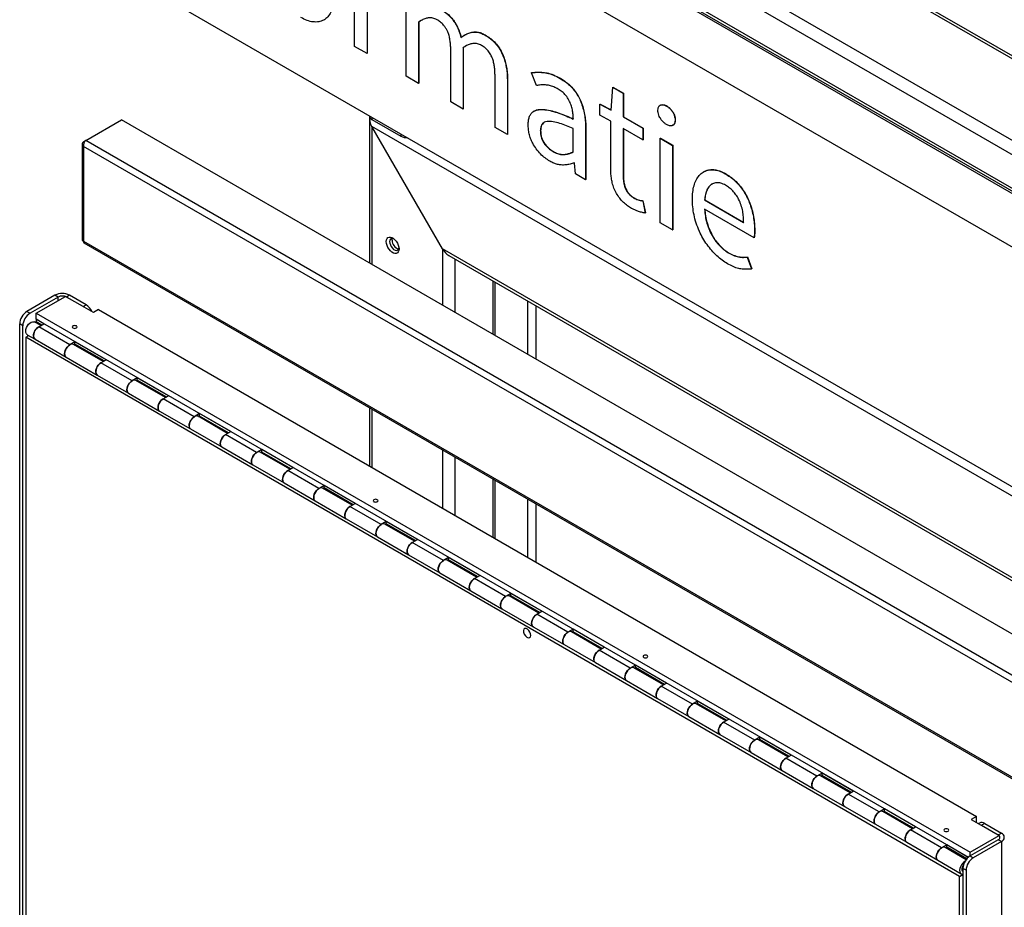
# Paper-space layout 'Sheet2' of a CAD drawing. Header units: millimetres. Extents: x 7 to 291, y 7 to 204.
# Tile 5 of 9: x 80 to 114, y 151 to 181. Entities that reach past the tile are written whole.
import ezdxf

# ---------------------------------------------------------------- set-up
doc = ezdxf.new("R2010")
doc.units = ezdxf.units.MM

psp = doc.layouts.new('Sheet2')

# ---------------------------------------------------------------- linework, layer by layer
at = {"color": 7, "linetype": 'Continuous', "lineweight": 25}
for p, q in [((147.396, 155.81), (82.907, 193.038)), ((145.805, 154.891), (81.316, 192.119)), ((159.305, 153.515), (94.817, 190.743)), ((159.393, 153.566), (95.029, 190.722)), ((156.901, 152.127), (92.413, 189.355)), ((156.476, 151.882), (92.413, 188.865)), ((155.487, 151.31), (93.403, 187.151)), ((93.615, 186.927), (155.399, 151.26)), ((81.316, 183.954), (145.805, 146.726)), ((91.824, 179.964), (91.824, 182.845)), ((93.583, 178.948), (93.583, 181.829)), ((92.245, 181.571), (92.245, 179.721)), ((92.252, 181.575), (92.252, 179.725)), ((90.777, 180.869), (90.786, 180.874)), ((94.106, 180.856), (94.011, 180.796)), ((94.004, 180.792), (94.011, 180.796)), ((94.004, 180.792), (94.004, 178.705)), ((94.011, 180.796), (94.011, 178.709)), ((95.554, 180.341), (95.545, 180.336)), ((96.268, 180.351), (96.275, 180.355)), ((92.245, 179.721), (91.824, 179.964)), ((95.097, 178.074), (95.097, 179.835)), ((95.518, 179.918), (95.526, 179.922)), ((95.518, 179.918), (95.518, 177.831)), ((95.621, 179.982), (95.526, 179.922)), ((95.526, 179.922), (95.526, 177.835)), ((92.245, 179.721), (92.252, 179.725)), ((94.004, 178.705), (93.583, 178.948)), ((96.607, 177.203), (96.607, 178.964)), ((97.845, 179.067), (97.853, 179.071)), ((98.015, 178.631), (97.845, 179.067)), ((98.826, 178.874), (98.833, 178.878)), ((94.004, 178.705), (94.011, 178.709)), ((97.028, 178.786), (97.035, 178.79)), ((97.028, 178.786), (97.028, 176.96)), ((97.035, 178.79), (97.035, 176.964)), ((100.568, 177.797), (100.619, 178.574)), ((100.619, 178.574), (100.626, 178.578)), ((100.619, 178.574), (100.973, 178.369)), ((100.626, 178.578), (100.98, 178.373)), ((100.973, 178.369), (100.98, 178.373)), ((100.973, 178.369), (100.973, 177.563)), ((100.98, 178.373), (100.98, 177.567)), ((95.518, 177.831), (95.097, 178.074)), ((95.518, 177.831), (95.526, 177.835)), ((100.178, 177.993), (100.185, 177.997)), ((100.178, 177.625), (100.178, 177.993)), ((100.178, 177.993), (100.568, 177.797)), ((100.185, 177.997), (100.568, 177.805)), ((102.236, 177.964), (102.228, 177.959)), ((102.45, 177.932), (102.457, 177.936)), ((92.325, 177.599), (92.325, 177.597)), ((92.325, 177.525), (92.325, 172.587)), ((92.413, 177.475), (93.403, 176.903)), ((97.942, 177.762), (97.933, 177.757)), ((100.548, 177.412), (100.178, 177.625)), ((100.973, 177.563), (100.98, 177.567)), ((100.973, 177.563), (101.646, 177.175)), ((100.98, 177.567), (101.653, 177.179)), ((82.662, 176.756), (83.882, 177.46)), ((145.282, 142.015), (83.882, 177.46)), ((156.476, 140.246), (92.413, 177.23)), ((94.817, 173.066), (92.413, 177.23)), ((97.028, 176.96), (96.607, 177.203)), ((99.273, 176.369), (99.273, 177.17)), ((99.693, 177.188), (99.7, 177.192)), ((99.693, 177.188), (99.693, 175.421)), ((99.7, 177.192), (99.7, 175.425)), ((100.548, 175.817), (100.548, 177.412)), ((101.646, 176.778), (100.973, 177.166)), ((100.973, 177.166), (100.973, 175.566)), ((100.98, 177.162), (100.98, 175.57)), ((101.646, 177.175), (101.653, 177.179)), ((101.646, 177.175), (101.646, 176.778)), ((101.653, 177.179), (101.653, 176.782)), ((102.668, 177.278), (102.677, 177.283)), ((102.742, 177.449), (102.749, 177.453)), ((97.028, 176.96), (97.035, 176.964)), ((98.154, 177.092), (98.161, 177.096)), ((102.234, 176.835), (102.241, 176.839)), ((102.234, 176.835), (102.655, 176.592)), ((102.234, 173.954), (102.234, 176.835)), ((102.241, 176.839), (102.663, 176.596)), ((82.542, 176.641), (82.542, 173.368)), ((82.661, 176.755), (82.586, 176.712)), ((143.927, 141.144), (82.586, 176.556)), ((82.586, 176.556), (82.586, 173.33)), ((144.062, 141.311), (82.662, 176.756)), ((101.646, 176.778), (101.653, 176.782)), ((102.655, 176.592), (102.663, 176.596)), ((102.655, 176.592), (102.655, 173.711)), ((102.663, 176.596), (102.663, 173.715)), ((98.59, 176.378), (98.597, 176.382)), ((99.309, 175.987), (99.298, 175.993)), ((99.344, 175.622), (99.309, 175.987)), ((99.693, 175.421), (99.344, 175.622)), ((100.973, 175.566), (100.98, 175.57)), ((103.719, 175.694), (103.71, 175.689)), ((104.452, 175.626), (104.459, 175.63)), ((99.693, 175.421), (99.7, 175.425)), ((101.359, 174.786), (101.366, 174.79)), ((101.641, 174.7), (101.648, 174.704)), ((101.641, 174.7), (101.723, 174.285)), ((101.648, 174.704), (101.73, 174.289)), ((103.744, 174.736), (103.751, 174.741)), ((103.744, 174.736), (105.078, 173.966)), ((103.751, 174.741), (105.085, 173.97)), ((101.723, 174.285), (101.73, 174.289)), ((105.433, 173.441), (103.749, 174.414)), ((102.655, 173.711), (102.234, 173.954)), ((102.655, 173.711), (102.663, 173.715)), ((105.433, 173.441), (105.44, 173.446)), ((105.448, 173.699), (105.455, 173.703)), ((82.586, 173.33), (143.927, 137.919)), ((82.596, 173.274), (143.979, 137.838)), ((154.072, 138.858), (94.817, 173.066)), ((95.029, 172.842), (153.984, 138.807)), ((104.581, 172.919), (104.588, 172.924)), ((105.202, 172.787), (105.209, 172.791)), ((105.202, 172.787), (105.35, 172.381)), ((105.209, 172.791), (105.357, 172.385)), ((105.35, 172.381), (105.357, 172.385)), ((96.532, 171.974), (96.532, 170.158)), ((96.602, 171.933), (96.602, 170.117)), ((81.614, 171.486), (80.659, 170.935)), ((81.72, 171.424), (80.765, 170.873)), ((80.978, 170.873), (81.968, 171.445)), ((81.72, 171.424), (81.614, 171.486)), ((82.922, 170.894), (81.968, 171.445)), ((82.109, 171.486), (82.003, 171.424)), ((82.569, 171.098), (82.003, 171.424)), ((82.675, 171.159), (82.109, 171.486)), ((82.569, 171.098), (82.675, 171.159)), ((80.659, 170.935), (80.765, 170.873)), ((80.978, 170.873), (112.797, 152.504)), ((80.978, 170.669), (80.978, 170.873)), ((83.099, 170.996), (82.922, 170.894)), ((83.099, 170.996), (113.009, 153.729)), ((80.518, 170.445), (80.412, 170.506)), ((80.412, 127.515), (80.412, 170.506)), ((80.518, 127.454), (80.518, 170.445)), ((81.132, 170.452), (80.919, 170.575)), ((80.978, 170.669), (80.97, 170.665)), ((81.236, 170.512), (80.97, 170.665)), ((80.97, 170.665), (80.97, 170.583)), ((81.165, 170.471), (80.97, 170.583)), ((80.978, 170.669), (112.735, 152.336)), ((81.059, 170.41), (81.236, 170.512)), ((80.617, 170.053), (80.72, 170.113)), ((80.669, 170.142), (80.934, 169.989)), ((82.12, 169.798), (81.059, 170.41)), ((112.437, 151.684), (80.617, 170.053)), ((80.617, 170.053), (80.617, 127.511)), ((80.934, 169.989), (81.995, 169.377)), ((82.296, 169.9), (82.12, 169.798)), ((83.253, 169.228), (82.245, 169.81)), ((82.263, 169.799), (82.296, 169.818)), ((83.357, 169.287), (82.296, 169.9)), ((82.296, 169.818), (82.296, 169.9)), ((83.286, 169.247), (82.296, 169.818)), ((81.995, 169.377), (83.055, 168.765)), ((83.18, 169.185), (83.357, 169.287)), ((84.241, 168.573), (83.18, 169.185)), ((83.055, 168.765), (84.116, 168.152)), ((84.418, 168.675), (84.241, 168.573)), ((85.375, 168.003), (84.366, 168.585)), ((84.385, 168.575), (84.418, 168.593)), ((85.478, 168.063), (84.418, 168.675)), ((84.418, 168.593), (84.418, 168.675)), ((85.408, 168.022), (84.418, 168.593)), ((84.116, 168.152), (85.177, 167.54)), ((85.302, 167.961), (85.478, 168.063)), ((86.362, 167.348), (85.302, 167.961)), ((85.177, 167.54), (86.237, 166.928)), ((86.539, 167.451), (86.362, 167.348)), ((87.6, 166.838), (86.539, 167.451)), ((86.539, 167.369), (86.539, 167.451)), ((92.325, 167.657), (92.325, 165.67)), ((87.496, 166.778), (86.487, 167.361)), ((86.506, 167.35), (86.539, 167.369)), ((87.529, 166.797), (86.539, 167.369)), ((86.237, 166.928), (87.298, 166.316)), ((87.423, 166.736), (87.6, 166.838)), ((88.483, 166.124), (87.423, 166.736)), ((87.298, 166.316), (88.359, 165.703)), ((88.66, 166.226), (88.483, 166.124)), ((89.617, 165.554), (88.608, 166.136)), ((88.627, 166.125), (88.66, 166.144)), ((89.721, 165.614), (88.66, 166.226)), ((88.66, 166.144), (88.66, 166.226)), ((89.65, 165.573), (88.66, 166.144)), ((88.359, 165.703), (89.419, 165.091)), ((89.544, 165.512), (89.721, 165.614)), ((90.605, 164.899), (89.544, 165.512)), ((89.419, 165.091), (90.48, 164.479)), ((96.532, 165.229), (96.532, 163.241)), ((96.602, 165.188), (96.602, 163.201)), ((90.782, 165.001), (90.605, 164.899)), ((91.739, 164.329), (90.73, 164.912)), ((90.749, 164.901), (90.782, 164.92)), ((91.842, 164.389), (90.782, 165.001)), ((90.782, 164.92), (90.782, 165.001)), ((91.772, 164.348), (90.782, 164.92)), ((90.48, 164.479), (91.54, 163.866)), ((91.665, 164.287), (91.842, 164.389)), ((92.726, 163.675), (91.665, 164.287)), ((91.54, 163.866), (92.601, 163.254)), ((92.903, 163.777), (92.726, 163.675)), ((93.964, 163.164), (92.903, 163.777)), ((92.903, 163.695), (92.903, 163.777)), ((93.86, 163.105), (92.851, 163.687)), ((92.87, 163.676), (92.903, 163.695)), ((93.893, 163.124), (92.903, 163.695)), ((92.601, 163.254), (93.662, 162.642)), ((93.787, 163.062), (93.964, 163.164)), ((94.847, 162.45), (93.787, 163.062)), ((93.662, 162.642), (94.722, 162.029)), ((95.024, 162.552), (94.847, 162.45)), ((95.981, 161.88), (94.972, 162.462)), ((94.991, 162.451), (95.024, 162.47)), ((96.085, 161.94), (95.024, 162.552)), ((95.024, 162.47), (95.024, 162.552)), ((96.014, 161.899), (95.024, 162.47)), ((94.722, 162.029), (95.783, 161.417)), ((95.908, 161.838), (96.085, 161.94)), ((96.969, 161.225), (95.908, 161.838)), ((95.783, 161.417), (96.844, 160.805)), ((97.146, 161.327), (96.969, 161.225)), ((98.103, 160.655), (97.094, 161.238)), ((97.113, 161.227), (97.146, 161.246)), ((98.206, 160.715), (97.146, 161.327)), ((97.146, 161.246), (97.146, 161.327)), ((98.135, 160.674), (97.146, 161.246)), ((96.844, 160.805), (97.904, 160.192)), ((98.029, 160.613), (98.206, 160.715)), ((99.09, 160.001), (98.029, 160.613)), ((97.904, 160.192), (98.965, 159.58)), ((99.267, 160.103), (99.09, 160.001)), ((99.234, 160.002), (99.267, 160.021)), ((100.328, 159.491), (99.267, 160.103)), ((99.267, 160.021), (99.267, 160.103)), ((100.257, 159.45), (99.267, 160.021)), ((100.224, 159.431), (99.215, 160.013)), ((98.965, 159.58), (100.026, 158.968)), ((100.151, 159.389), (100.328, 159.491)), ((101.211, 158.776), (100.151, 159.389)), ((100.026, 158.968), (101.086, 158.356)), ((101.388, 158.878), (101.211, 158.776)), ((102.345, 158.206), (101.336, 158.789)), ((101.355, 158.778), (101.388, 158.797)), ((102.449, 158.266), (101.388, 158.878)), ((101.388, 158.797), (101.388, 158.878)), ((102.378, 158.225), (101.388, 158.797)), ((101.086, 158.356), (102.147, 157.743)), ((102.087, 158.393), (102.087, 158.355)), ((102.272, 158.164), (102.449, 158.266)), ((103.333, 157.552), (102.272, 158.164)), ((102.284, 158.241), (102.335, 158.25)), ((102.147, 157.743), (103.208, 157.131)), ((103.51, 157.654), (103.333, 157.552)), ((104.467, 156.982), (103.458, 157.564)), ((103.477, 157.553), (103.51, 157.572)), ((104.57, 157.041), (103.51, 157.654)), ((103.51, 157.572), (103.51, 157.654)), ((104.499, 157.001), (103.51, 157.572)), ((103.208, 157.131), (104.268, 156.519)), ((104.393, 156.939), (104.57, 157.041)), ((105.454, 156.327), (104.393, 156.939)), ((104.268, 156.519), (105.329, 155.906)), ((105.631, 156.429), (105.454, 156.327)), ((106.588, 155.757), (105.579, 156.339)), ((105.598, 156.328), (105.631, 156.347)), ((106.691, 155.817), (105.631, 156.429)), ((105.631, 156.347), (105.631, 156.429)), ((106.621, 155.776), (105.631, 156.347)), ((105.329, 155.906), (106.39, 155.294)), ((106.515, 155.715), (106.691, 155.817)), ((107.575, 155.102), (106.515, 155.715)), ((106.39, 155.294), (107.45, 154.682)), ((107.752, 155.204), (107.575, 155.102)), ((108.709, 154.532), (107.7, 155.115)), ((107.719, 155.104), (107.752, 155.123)), ((108.813, 154.592), (107.752, 155.204)), ((107.752, 155.123), (107.752, 155.204)), ((108.742, 154.551), (107.752, 155.123)), ((107.45, 154.682), (108.511, 154.069)), ((108.636, 154.49), (108.813, 154.592)), ((109.697, 153.878), (108.636, 154.49)), ((108.511, 154.069), (109.572, 153.457)), ((109.873, 153.98), (109.697, 153.878)), ((110.934, 153.367), (109.873, 153.98)), ((109.873, 153.898), (109.873, 153.98)), ((110.831, 153.308), (109.822, 153.89)), ((109.841, 153.879), (109.873, 153.898)), ((110.863, 153.327), (109.873, 153.898)), ((113.009, 153.729), (112.833, 153.627)), ((113.009, 153.525), (113.009, 153.729)), ((109.572, 153.457), (110.632, 152.845)), ((110.757, 153.265), (110.934, 153.367)), ((112.833, 153.627), (113.787, 153.076)), ((113.117, 153.501), (113.084, 153.482)), ((113.292, 153.484), (113.186, 153.423)), ((113.186, 153.423), (113.752, 153.096)), ((113.292, 153.484), (113.858, 153.157)), ((111.818, 152.653), (110.757, 153.265)), ((112.797, 152.504), (113.787, 153.076)), ((113.752, 153.096), (113.858, 153.157)), ((110.632, 152.845), (111.693, 152.232)), ((111.995, 152.755), (111.818, 152.653)), ((112.659, 152.252), (111.943, 152.666)), ((111.962, 152.655), (111.995, 152.674)), ((112.729, 152.331), (111.995, 152.755)), ((111.995, 152.674), (111.995, 152.755)), ((112.679, 152.279), (111.995, 152.674)), ((113.752, 152.933), (112.797, 152.382)), ((113.858, 152.872), (112.903, 152.32)), ((113.858, 152.872), (113.752, 152.933)), ((112.34, 152.474), (112.34, 152.437)), ((112.537, 152.322), (112.588, 152.331)), ((112.797, 152.382), (112.797, 152.504)), ((112.797, 152.382), (112.903, 152.32)), ((111.693, 152.232), (112.489, 151.773)), ((112.437, 151.684), (112.55, 151.749)), ((112.437, 140.018), (112.437, 151.684)), ((112.656, 151.892), (112.55, 151.953)), ((112.55, 151.953), (112.55, 139.953)), ((112.656, 151.892), (112.656, 139.892))]:
    psp.add_line(p, q, dxfattribs=at)
at = {"color": 8, "linetype": 'Continuous', "lineweight": 25}
for p, q in [((92.413, 177.548), (92.413, 177.475)), ((92.413, 177.23), (92.413, 172.536)), ((93.403, 176.977), (93.403, 176.903)), ((82.586, 176.712), (82.608, 176.699)), ((94.817, 173.066), (94.817, 171.148)), ((95.241, 172.719), (95.241, 170.903)), ((81.72, 171.302), (81.72, 171.424)), ((97.716, 171.29), (97.716, 169.474)), ((97.999, 171.127), (97.999, 169.311)), ((92.413, 167.607), (92.413, 165.619)), ((94.817, 166.219), (94.817, 164.231)), ((95.241, 165.974), (95.241, 163.986)), ((97.716, 164.545), (97.716, 162.558)), ((97.999, 164.382), (97.999, 162.394)), ((113.858, 152.872), (113.858, 139.198))]:
    psp.add_line(p, q, dxfattribs=at)
at = {"color": 7, "linetype": 'Continuous', "lineweight": 25, "flags": 128}
for points in [[(92.902, 173.313), (92.909, 173.37), (92.927, 173.416), (92.957, 173.448), (92.996, 173.466), (93.043, 173.467), (93.094, 173.452), (93.146, 173.422), (93.197, 173.378), (93.243, 173.323), (93.282, 173.26), (93.312, 173.193), (93.331, 173.126), (93.337, 173.062), (93.331, 173.006), (93.312, 172.96), (93.282, 172.927), (93.243, 172.91), (93.197, 172.909), (93.146, 172.924), (93.094, 172.954), (93.043, 172.998), (92.996, 173.053), (92.957, 173.115), (92.927, 173.182), (92.909, 173.25), (92.902, 173.313)], [(93.15, 173.419), (93.109, 173.428), (93.071, 173.422), (93.041, 173.399), (93.022, 173.362), (93.015, 173.313)], [(93.015, 173.313), (93.022, 173.257), (93.041, 173.198), (93.071, 173.141), (93.109, 173.09), (93.153, 173.05), (93.199, 173.023), (93.243, 173.013), (93.282, 173.019), (93.312, 173.042), (93.331, 173.079), (93.335, 173.099)], [(93.1, 173.362), (93.107, 173.411), (93.113, 173.428)], [(80.669, 170.142), (80.666, 170.144), (80.639, 170.172), (80.622, 170.213), (80.617, 170.264), (80.625, 170.323), (80.645, 170.384), (80.676, 170.443), (80.715, 170.496), (80.759, 170.539), (80.806, 170.57), (80.853, 170.585), (80.895, 170.585), (80.919, 170.575)], [(82.344, 170.438), (82.317, 170.448), (82.286, 170.452), (82.254, 170.448), (82.227, 170.438), (82.209, 170.422), (82.203, 170.404), (82.209, 170.386), (82.227, 170.37), (82.254, 170.36), (82.286, 170.356), (82.317, 170.36), (82.344, 170.37), (82.362, 170.386), (82.368, 170.404), (82.362, 170.422), (82.344, 170.438)], [(80.934, 169.989), (80.91, 170.01), (80.89, 170.047), (80.882, 170.097), (80.887, 170.153), (80.904, 170.214), (80.932, 170.274), (80.969, 170.329), (81.012, 170.376), (81.059, 170.41)], [(81.059, 170.41), (81.024, 170.386), (80.98, 170.343), (80.941, 170.29), (80.91, 170.23), (80.89, 170.17), (80.882, 170.111), (80.887, 170.06), (80.904, 170.019), (80.932, 169.991), (80.934, 169.989)], [(82.245, 169.81), (82.22, 169.819), (82.178, 169.82), (82.132, 169.805), (82.085, 169.774), (82.04, 169.731), (82.001, 169.677), (81.971, 169.618), (81.951, 169.557), (81.943, 169.499), (81.947, 169.447), (81.964, 169.406), (81.992, 169.378), (81.995, 169.377)], [(81.995, 169.377), (81.971, 169.397), (81.951, 169.435), (81.943, 169.484), (81.947, 169.541), (81.964, 169.602), (81.992, 169.662), (82.029, 169.717), (82.073, 169.763), (82.12, 169.798)], [(83.055, 168.765), (83.032, 168.785), (83.012, 168.823), (83.004, 168.872), (83.008, 168.929), (83.025, 168.989), (83.053, 169.05), (83.09, 169.105), (83.133, 169.151), (83.18, 169.185)], [(83.18, 169.185), (83.146, 169.162), (83.101, 169.118), (83.062, 169.065), (83.032, 169.006), (83.012, 168.945), (83.004, 168.887), (83.008, 168.835), (83.025, 168.794), (83.053, 168.766), (83.055, 168.765)], [(84.366, 168.585), (84.342, 168.595), (84.3, 168.595), (84.254, 168.58), (84.206, 168.549), (84.162, 168.506), (84.123, 168.453), (84.092, 168.394), (84.072, 168.333), (84.064, 168.274), (84.069, 168.223), (84.086, 168.182), (84.114, 168.154), (84.116, 168.152)], [(84.116, 168.152), (84.092, 168.173), (84.072, 168.211), (84.064, 168.26), (84.069, 168.317), (84.086, 168.377), (84.114, 168.437), (84.151, 168.492), (84.194, 168.539), (84.241, 168.573)], [(85.177, 167.54), (85.153, 167.56), (85.133, 167.598), (85.125, 167.647), (85.129, 167.704), (85.146, 167.765), (85.174, 167.825), (85.211, 167.88), (85.255, 167.927), (85.302, 167.961)], [(85.302, 167.961), (85.267, 167.937), (85.222, 167.894), (85.183, 167.84), (85.153, 167.781), (85.133, 167.72), (85.125, 167.662), (85.129, 167.61), (85.146, 167.569), (85.174, 167.541), (85.177, 167.54)], [(86.487, 167.361), (86.463, 167.37), (86.421, 167.371), (86.375, 167.355), (86.328, 167.325), (86.283, 167.281), (86.244, 167.228), (86.213, 167.169), (86.193, 167.108), (86.186, 167.05), (86.19, 166.998), (86.207, 166.957), (86.235, 166.929), (86.237, 166.928)], [(86.237, 166.928), (86.213, 166.948), (86.193, 166.986), (86.186, 167.035), (86.19, 167.092), (86.207, 167.153), (86.235, 167.213), (86.272, 167.268), (86.315, 167.314), (86.362, 167.348)], [(87.298, 166.316), (87.274, 166.336), (87.254, 166.374), (87.246, 166.423), (87.251, 166.48), (87.268, 166.54), (87.296, 166.6), (87.333, 166.656), (87.376, 166.702), (87.423, 166.736)], [(87.423, 166.736), (87.388, 166.712), (87.344, 166.669), (87.305, 166.616), (87.274, 166.557), (87.254, 166.496), (87.246, 166.437), (87.251, 166.386), (87.268, 166.345), (87.296, 166.317), (87.298, 166.316)], [(88.608, 166.136), (88.584, 166.146), (88.542, 166.146), (88.496, 166.131), (88.449, 166.1), (88.404, 166.057), (88.365, 166.003), (88.335, 165.944), (88.315, 165.883), (88.307, 165.825), (88.311, 165.774), (88.328, 165.732), (88.356, 165.705), (88.359, 165.703)], [(88.359, 165.703), (88.335, 165.723), (88.315, 165.761), (88.307, 165.81), (88.311, 165.867), (88.328, 165.928), (88.356, 165.988), (88.393, 166.043), (88.437, 166.09), (88.483, 166.124)], [(89.419, 165.091), (89.395, 165.111), (89.375, 165.149), (89.367, 165.198), (89.372, 165.255), (89.389, 165.316), (89.417, 165.376), (89.454, 165.431), (89.497, 165.477), (89.544, 165.512)], [(89.544, 165.512), (89.51, 165.488), (89.465, 165.444), (89.426, 165.391), (89.395, 165.332), (89.375, 165.271), (89.367, 165.213), (89.372, 165.161), (89.389, 165.12), (89.417, 165.092), (89.419, 165.091)], [(90.73, 164.912), (90.706, 164.921), (90.664, 164.922), (90.618, 164.906), (90.57, 164.875), (90.526, 164.832), (90.487, 164.779), (90.456, 164.72), (90.436, 164.659), (90.428, 164.6), (90.433, 164.549), (90.45, 164.508), (90.478, 164.48), (90.48, 164.479)], [(90.48, 164.479), (90.456, 164.499), (90.436, 164.537), (90.428, 164.586), (90.433, 164.643), (90.45, 164.703), (90.478, 164.763), (90.515, 164.819), (90.558, 164.865), (90.605, 164.899)], [(92.597, 164.519), (92.57, 164.529), (92.539, 164.533), (92.507, 164.529), (92.48, 164.519), (92.463, 164.503), (92.456, 164.485), (92.463, 164.467), (92.48, 164.451), (92.507, 164.441), (92.539, 164.437), (92.57, 164.441), (92.597, 164.451), (92.615, 164.467), (92.621, 164.485), (92.615, 164.503), (92.597, 164.519)], [(91.54, 163.866), (91.517, 163.887), (91.497, 163.924), (91.489, 163.973), (91.493, 164.03), (91.51, 164.091), (91.538, 164.151), (91.575, 164.206), (91.619, 164.253), (91.665, 164.287)], [(91.665, 164.287), (91.631, 164.263), (91.586, 164.22), (91.547, 164.167), (91.517, 164.107), (91.497, 164.046), (91.489, 163.988), (91.493, 163.937), (91.51, 163.895), (91.538, 163.868), (91.54, 163.866)], [(92.851, 163.687), (92.827, 163.696), (92.785, 163.697), (92.739, 163.681), (92.692, 163.651), (92.647, 163.607), (92.608, 163.554), (92.577, 163.495), (92.557, 163.434), (92.549, 163.376), (92.554, 163.324), (92.571, 163.283), (92.599, 163.255), (92.601, 163.254)], [(92.601, 163.254), (92.577, 163.274), (92.557, 163.312), (92.549, 163.361), (92.554, 163.418), (92.571, 163.479), (92.599, 163.539), (92.636, 163.594), (92.679, 163.64), (92.726, 163.675)], [(93.662, 162.642), (93.638, 162.662), (93.618, 162.7), (93.61, 162.749), (93.615, 162.806), (93.632, 162.866), (93.66, 162.926), (93.697, 162.982), (93.74, 163.028), (93.787, 163.062)], [(93.787, 163.062), (93.752, 163.039), (93.708, 162.995), (93.669, 162.942), (93.638, 162.883), (93.618, 162.822), (93.61, 162.764), (93.615, 162.712), (93.632, 162.671), (93.66, 162.643), (93.662, 162.642)], [(94.972, 162.462), (94.948, 162.472), (94.906, 162.472), (94.86, 162.457), (94.813, 162.426), (94.768, 162.383), (94.729, 162.33), (94.699, 162.27), (94.679, 162.21), (94.671, 162.151), (94.675, 162.1), (94.692, 162.059), (94.72, 162.031), (94.722, 162.029)], [(94.722, 162.029), (94.699, 162.05), (94.679, 162.087), (94.671, 162.137), (94.675, 162.193), (94.692, 162.254), (94.72, 162.314), (94.757, 162.369), (94.801, 162.416), (94.847, 162.45)], [(95.783, 161.417), (95.759, 161.437), (95.739, 161.475), (95.731, 161.524), (95.736, 161.581), (95.753, 161.642), (95.781, 161.702), (95.818, 161.757), (95.861, 161.803), (95.908, 161.838)], [(95.908, 161.838), (95.874, 161.814), (95.829, 161.771), (95.79, 161.717), (95.759, 161.658), (95.739, 161.597), (95.731, 161.539), (95.736, 161.487), (95.753, 161.446), (95.781, 161.418), (95.783, 161.417)], [(97.094, 161.238), (97.07, 161.247), (97.028, 161.248), (96.981, 161.232), (96.934, 161.202), (96.89, 161.158), (96.851, 161.105), (96.82, 161.046), (96.8, 160.985), (96.792, 160.927), (96.797, 160.875), (96.814, 160.834), (96.842, 160.806), (96.844, 160.805)], [(96.844, 160.805), (96.82, 160.825), (96.8, 160.863), (96.792, 160.912), (96.797, 160.969), (96.814, 161.03), (96.842, 161.09), (96.879, 161.145), (96.922, 161.191), (96.969, 161.225)], [(97.904, 160.192), (97.881, 160.213), (97.861, 160.251), (97.853, 160.3), (97.857, 160.357), (97.874, 160.417), (97.902, 160.477), (97.939, 160.532), (97.983, 160.579), (98.029, 160.613)], [(98.029, 160.613), (97.995, 160.589), (97.95, 160.546), (97.911, 160.493), (97.881, 160.434), (97.861, 160.373), (97.853, 160.314), (97.857, 160.263), (97.874, 160.222), (97.902, 160.194), (97.904, 160.192)], [(99.215, 160.013), (99.191, 160.023), (99.149, 160.023), (99.103, 160.008), (99.056, 159.977), (99.011, 159.934), (98.972, 159.88), (98.941, 159.821), (98.921, 159.76), (98.913, 159.702), (98.918, 159.65), (98.935, 159.609), (98.963, 159.582), (98.965, 159.58)], [(98.965, 159.58), (98.941, 159.6), (98.921, 159.638), (98.913, 159.687), (98.918, 159.744), (98.935, 159.805), (98.963, 159.865), (99, 159.92), (99.043, 159.967), (99.09, 160.001)], [(100.026, 158.968), (100.002, 158.988), (99.982, 159.026), (99.974, 159.075), (99.979, 159.132), (99.996, 159.193), (100.024, 159.253), (100.061, 159.308), (100.104, 159.354), (100.151, 159.389)], [(100.151, 159.389), (100.116, 159.365), (100.072, 159.321), (100.033, 159.268), (100.002, 159.209), (99.982, 159.148), (99.974, 159.09), (99.979, 159.038), (99.996, 158.997), (100.024, 158.969), (100.026, 158.968)], [(101.789, 159.212), (101.763, 159.222), (101.731, 159.226), (101.7, 159.222), (101.673, 159.212), (101.655, 159.197), (101.649, 159.178), (101.655, 159.16), (101.673, 159.145), (101.7, 159.134), (101.731, 159.131), (101.763, 159.134), (101.789, 159.145), (101.807, 159.16), (101.814, 159.178), (101.807, 159.197), (101.789, 159.212)], [(101.336, 158.789), (101.312, 158.798), (101.27, 158.799), (101.224, 158.783), (101.177, 158.752), (101.132, 158.709), (101.093, 158.656), (101.063, 158.597), (101.043, 158.536), (101.035, 158.477), (101.039, 158.426), (101.056, 158.385), (101.084, 158.357), (101.086, 158.356)], [(101.086, 158.356), (101.063, 158.376), (101.043, 158.414), (101.035, 158.463), (101.039, 158.52), (101.056, 158.58), (101.084, 158.64), (101.121, 158.696), (101.165, 158.742), (101.211, 158.776)], [(102.147, 157.743), (102.123, 157.763), (102.103, 157.801), (102.095, 157.85), (102.1, 157.907), (102.117, 157.968), (102.145, 158.028), (102.182, 158.083), (102.225, 158.13), (102.272, 158.164)], [(102.272, 158.164), (102.238, 158.14), (102.193, 158.097), (102.154, 158.044), (102.123, 157.984), (102.103, 157.923), (102.095, 157.865), (102.1, 157.814), (102.117, 157.772), (102.145, 157.745), (102.147, 157.743)], [(103.458, 157.564), (103.434, 157.573), (103.392, 157.574), (103.345, 157.558), (103.298, 157.528), (103.254, 157.484), (103.215, 157.431), (103.184, 157.372), (103.164, 157.311), (103.156, 157.253), (103.161, 157.201), (103.178, 157.16), (103.206, 157.132), (103.208, 157.131)], [(103.208, 157.131), (103.184, 157.151), (103.164, 157.189), (103.156, 157.238), (103.161, 157.295), (103.178, 157.356), (103.206, 157.416), (103.243, 157.471), (103.286, 157.517), (103.333, 157.552)], [(104.268, 156.519), (104.245, 156.539), (104.225, 156.577), (104.217, 156.626), (104.221, 156.683), (104.238, 156.743), (104.266, 156.803), (104.303, 156.859), (104.347, 156.905), (104.393, 156.939)], [(104.393, 156.939), (104.359, 156.916), (104.314, 156.872), (104.275, 156.819), (104.245, 156.76), (104.225, 156.699), (104.217, 156.64), (104.221, 156.589), (104.238, 156.548), (104.266, 156.52), (104.268, 156.519)], [(105.579, 156.339), (105.555, 156.349), (105.513, 156.349), (105.467, 156.334), (105.42, 156.303), (105.375, 156.26), (105.336, 156.207), (105.305, 156.147), (105.285, 156.087), (105.277, 156.028), (105.282, 155.977), (105.299, 155.935), (105.327, 155.908), (105.329, 155.906)], [(105.329, 155.906), (105.305, 155.927), (105.285, 155.964), (105.277, 156.014), (105.282, 156.07), (105.299, 156.131), (105.327, 156.191), (105.364, 156.246), (105.407, 156.293), (105.454, 156.327)], [(106.39, 155.294), (106.366, 155.314), (106.346, 155.352), (106.338, 155.401), (106.343, 155.458), (106.36, 155.519), (106.387, 155.579), (106.425, 155.634), (106.468, 155.68), (106.515, 155.715)], [(106.515, 155.715), (106.48, 155.691), (106.436, 155.647), (106.397, 155.594), (106.366, 155.535), (106.346, 155.474), (106.338, 155.416), (106.343, 155.364), (106.36, 155.323), (106.387, 155.295), (106.39, 155.294)], [(107.7, 155.115), (107.676, 155.124), (107.634, 155.125), (107.588, 155.109), (107.541, 155.079), (107.496, 155.035), (107.457, 154.982), (107.427, 154.923), (107.407, 154.862), (107.399, 154.804), (107.403, 154.752), (107.42, 154.711), (107.448, 154.683), (107.45, 154.682)], [(107.45, 154.682), (107.427, 154.702), (107.407, 154.74), (107.399, 154.789), (107.403, 154.846), (107.42, 154.906), (107.448, 154.967), (107.485, 155.022), (107.529, 155.068), (107.575, 155.102)], [(108.511, 154.069), (108.487, 154.09), (108.467, 154.127), (108.459, 154.177), (108.464, 154.233), (108.481, 154.294), (108.509, 154.354), (108.546, 154.409), (108.589, 154.456), (108.636, 154.49)], [(108.636, 154.49), (108.602, 154.466), (108.557, 154.423), (108.518, 154.37), (108.487, 154.311), (108.467, 154.25), (108.459, 154.191), (108.464, 154.14), (108.481, 154.099), (108.509, 154.071), (108.511, 154.069)], [(109.822, 153.89), (109.798, 153.899), (109.756, 153.9), (109.709, 153.885), (109.662, 153.854), (109.618, 153.811), (109.579, 153.757), (109.548, 153.698), (109.528, 153.637), (109.52, 153.579), (109.525, 153.527), (109.542, 153.486), (109.569, 153.458), (109.572, 153.457)], [(109.572, 153.457), (109.548, 153.477), (109.528, 153.515), (109.52, 153.564), (109.525, 153.621), (109.542, 153.682), (109.569, 153.742), (109.606, 153.797), (109.65, 153.843), (109.697, 153.878)], [(110.632, 152.845), (110.609, 152.865), (110.589, 152.903), (110.581, 152.952), (110.585, 153.009), (110.602, 153.07), (110.63, 153.13), (110.667, 153.185), (110.711, 153.231), (110.757, 153.265)], [(110.757, 153.265), (110.723, 153.242), (110.678, 153.198), (110.639, 153.145), (110.609, 153.086), (110.589, 153.025), (110.581, 152.967), (110.585, 152.915), (110.602, 152.874), (110.63, 152.846), (110.632, 152.845)], [(112.043, 153.293), (112.016, 153.303), (111.984, 153.307), (111.953, 153.303), (111.926, 153.293), (111.908, 153.278), (111.902, 153.259), (111.908, 153.241), (111.926, 153.226), (111.953, 153.215), (111.984, 153.212), (112.016, 153.215), (112.043, 153.226), (112.06, 153.241), (112.067, 153.259), (112.06, 153.278), (112.043, 153.293)], [(111.943, 152.666), (111.919, 152.675), (111.877, 152.675), (111.831, 152.66), (111.784, 152.629), (111.739, 152.586), (111.7, 152.533), (111.669, 152.474), (111.649, 152.413), (111.641, 152.354), (111.646, 152.303), (111.663, 152.262), (111.691, 152.234), (111.693, 152.232)], [(111.693, 152.232), (111.669, 152.253), (111.649, 152.291), (111.641, 152.34), (111.646, 152.397), (111.663, 152.457), (111.691, 152.517), (111.728, 152.572), (111.771, 152.619), (111.818, 152.653)], [(112.624, 152.2), (112.579, 152.17), (112.534, 152.127), (112.495, 152.074), (112.465, 152.014), (112.445, 151.953), (112.437, 151.895), (112.441, 151.844), (112.458, 151.802), (112.486, 151.775), (112.523, 151.762), (112.55, 151.763)], [(112.569, 152.076), (112.545, 152.044), (112.522, 151.998), (112.509, 151.951), (112.509, 151.908), (112.522, 151.876), (112.545, 151.857), (112.55, 151.855)], [(112.569, 152.076), (112.545, 152.044), (112.522, 151.998), (112.509, 151.951), (112.509, 151.908), (112.522, 151.876), (112.545, 151.857), (112.55, 151.855)]]:
    psp.add_lwpolyline(points, dxfattribs=at)
at = {"color": 7, "linetype": 'Continuous', "flags": 128}
psp.add_lwpolyline([(97.819, 159.947), (97.796, 160.01), (97.759, 160.067), (97.712, 160.109), (97.664, 160.131), (97.622, 160.13), (97.591, 160.104), (97.577, 160.059), (97.582, 160), (97.605, 159.938), (97.643, 159.881), (97.689, 159.839), (97.737, 159.816), (97.779, 159.818), (97.81, 159.844), (97.824, 159.889), (97.819, 159.947)], dxfattribs=at)
at = {"color": 7, "linetype": 'Continuous', "lineweight": 25}
for centre, radius, start, end in [((92.475, 177.612), 0.151, 185.6948, 245.6253), ((93.609, 177.298), 0.445, 242.3615, 271.1475), ((93.416, 173.364), 0.316, 180.3735, 253.0842), ((81.861, 171.008), 0.538, 62.6097, 117.3903), ((81.861, 171.151), 0.307, 62.6097, 117.3903), ((82.389, 170.711), 0.532, 23.0865, 57.4598), ((80.949, 170.481), 0.538, 122.6055, 177.3945), ((81.055, 170.42), 0.538, 122.6055, 177.3945), ((113.19, 153.341), 0.176, 54.3824, 114.3071), ((113.721, 153.014), 0.0873, 290.7834, 69.2166), ((113.804, 153.014), 0.153, 290.7834, 69.2166), ((113.087, 151.929), 0.538, 122.6055, 177.3945), ((113.193, 151.867), 0.538, 122.6055, 177.3945)]:
    psp.add_arc(centre, radius, start, end, dxfattribs=at)
for centre, major_axis, ratio, start_param, end_param in [((92.625, 177.352), (-0.212, 0.367), 0.577335, 0.643444, 1.570756), ((92.625, 177.352), (-0.212, 0.367), 0.577335, 0.643444, 1.570756), ((82.692, 176.617), (0.146, -0.048), 0.699543, 2.580714, 4.15151), ((82.692, 176.617), (0.032, 0.151), 0.699602, 0.560739, 2.131535), ((82.692, 173.392), (0.15, 0.029), 0.40655, 3.064116, 3.849514), ((82.692, 173.392), (0.1, 0.115), 0.406664, 2.433621, 3.2191), ((95.029, 173.188), (-0.212, 0.367), 0.577335, 1.570756, 2.356235), ((95.029, 173.188), (-0.212, 0.367), 0.577335, 1.570756, 2.356235)]:
    psp.add_ellipse(centre, major_axis=major_axis, ratio=ratio, start_param=start_param, end_param=end_param, dxfattribs=at)
for points, knots in [([(91.144, 181.791), (91.142, 181.708), (91.138, 181.543), (91.095, 181.319), (91.019, 181.125), (90.912, 180.966), (90.772, 180.855), (90.603, 180.795), (90.411, 180.792), (90.204, 180.84), (90.061, 180.915), (89.989, 180.952)], [0, 0, 0, 0, 0.112054, 0.224103, 0.336132, 0.448137, 0.560097, 0.670067, 0.780037, 0.890025, 1, 1, 1, 1]), ([(94.759, 181.222), (94.801, 181.196), (94.885, 181.144), (95.011, 181.047), (95.13, 180.925), (95.237, 180.779), (95.327, 180.616), (95.399, 180.444), (95.431, 180.33), (95.446, 180.273)], [0, 0, 0, 0, 0.140059, 0.280096, 0.420086, 0.560016, 0.706648, 0.853322, 1, 1, 1, 1]), ([(94.766, 181.226), (94.808, 181.2), (94.892, 181.148), (95.018, 181.051), (95.137, 180.929), (95.245, 180.783), (95.334, 180.62), (95.406, 180.448), (95.438, 180.334), (95.453, 180.277)], [0, 0, 0, 0, 0.140059, 0.280096, 0.420086, 0.560016, 0.706648, 0.853322, 1, 1, 1, 1]), ([(94.63, 180.875), (94.583, 180.897), (94.489, 180.94), (94.36, 180.944), (94.237, 180.918), (94.117, 180.868), (94.042, 180.817), (94.004, 180.792)], [0, 0, 0, 0, 0.186328, 0.372989, 0.559714, 0.779817, 1, 1, 1, 1]), ([(95.097, 179.835), (95.097, 179.88), (95.096, 179.971), (95.084, 180.112), (95.062, 180.257), (95.026, 180.391), (94.978, 180.508), (94.923, 180.604), (94.847, 180.706), (94.747, 180.802), (94.669, 180.851), (94.63, 180.875)], [0, 0, 0, 0, 0.12511, 0.250214, 0.375301, 0.500248, 0.583578, 0.666905, 0.750153, 0.875044, 1, 1, 1, 1]), ([(95.446, 180.273), (95.488, 180.301), (95.571, 180.356), (95.709, 180.416), (95.845, 180.455), (95.985, 180.457), (96.124, 180.425), (96.22, 180.376), (96.268, 180.351)], [0, 0, 0, 0, 0.186704, 0.373422, 0.560087, 0.706675, 0.853391, 1, 1, 1, 1]), ([(95.553, 180.339), (95.562, 180.345), (95.613, 180.377), (95.716, 180.419), (95.852, 180.459), (95.992, 180.461), (96.131, 180.43), (96.227, 180.38), (96.275, 180.355)], [0, 0, 0, 0, 0.046605, 0.265487, 0.484307, 0.656146, 0.828136, 1, 1, 1, 1]), ([(96.268, 180.351), (96.321, 180.318), (96.426, 180.252), (96.581, 180.118), (96.721, 179.95), (96.837, 179.755), (96.919, 179.552), (96.974, 179.35), (97.007, 179.156), (97.025, 178.967), (97.027, 178.846), (97.028, 178.786)], [0, 0, 0, 0, 0.11203, 0.224029, 0.335872, 0.447704, 0.5597, 0.669738, 0.779797, 0.889893, 1, 1, 1, 1]), ([(96.275, 180.355), (96.328, 180.322), (96.433, 180.256), (96.588, 180.122), (96.728, 179.954), (96.844, 179.759), (96.926, 179.556), (96.981, 179.354), (97.014, 179.16), (97.032, 178.971), (97.034, 178.85), (97.035, 178.79)], [0, 0, 0, 0, 0.11203, 0.224029, 0.335872, 0.447704, 0.5597, 0.669738, 0.779797, 0.889893, 1, 1, 1, 1]), ([(96.145, 180.001), (96.098, 180.022), (96.004, 180.066), (95.875, 180.069), (95.751, 180.044), (95.631, 179.994), (95.556, 179.943), (95.518, 179.918)], [0, 0, 0, 0, 0.186328, 0.372989, 0.559714, 0.779817, 1, 1, 1, 1]), ([(96.607, 178.964), (96.606, 179.009), (96.605, 179.099), (96.594, 179.239), (96.571, 179.383), (96.533, 179.533), (96.466, 179.683), (96.373, 179.82), (96.261, 179.928), (96.183, 179.976), (96.145, 180.001)], [0, 0, 0, 0, 0.125193, 0.250381, 0.375551, 0.500583, 0.625382, 0.750031, 0.874973, 1, 1, 1, 1]), ([(97.845, 179.067), (97.901, 179.073), (98.013, 179.086), (98.19, 179.082), (98.381, 179.062), (98.595, 178.998), (98.749, 178.915), (98.826, 178.874)], [0, 0, 0, 0, 0.1866907, 0.3734121, 0.5601148, 0.7800192, 1, 1, 1, 1]), ([(97.853, 179.071), (97.908, 179.077), (98.02, 179.09), (98.197, 179.086), (98.388, 179.066), (98.602, 179.002), (98.756, 178.919), (98.833, 178.878)], [0, 0, 0, 0, 0.186691, 0.373412, 0.560115, 0.780019, 1, 1, 1, 1]), ([(98.826, 178.874), (98.874, 178.845), (98.969, 178.786), (99.111, 178.676), (99.247, 178.543), (99.37, 178.386), (99.473, 178.209), (99.556, 178.014), (99.622, 177.806), (99.665, 177.592), (99.69, 177.385), (99.692, 177.253), (99.693, 177.188)], [0, 0, 0, 0, 0.093366, 0.18675, 0.280055, 0.373331, 0.466585, 0.559909, 0.669901, 0.779904, 0.889946, 1, 1, 1, 1]), ([(98.833, 178.878), (98.881, 178.849), (98.976, 178.791), (99.118, 178.68), (99.254, 178.547), (99.377, 178.39), (99.48, 178.213), (99.563, 178.018), (99.629, 177.81), (99.672, 177.596), (99.697, 177.389), (99.699, 177.257), (99.7, 177.192)], [0, 0, 0, 0, 0.093366, 0.18675, 0.280055, 0.373331, 0.466585, 0.559909, 0.669901, 0.779904, 0.889946, 1, 1, 1, 1]), ([(98.759, 178.509), (98.709, 178.536), (98.609, 178.589), (98.462, 178.638), (98.314, 178.655), (98.164, 178.655), (98.064, 178.639), (98.015, 178.631)], [0, 0, 0, 0, 0.186623, 0.373327, 0.559959, 0.779982, 1, 1, 1, 1]), ([(99.273, 177.49), (99.272, 177.54), (99.269, 177.641), (99.247, 177.801), (99.204, 177.968), (99.129, 178.137), (99.024, 178.295), (98.895, 178.425), (98.804, 178.481), (98.759, 178.509)], [0, 0, 0, 0, 0.1402485, 0.2804777, 0.420448, 0.5603904, 0.7068243, 0.8531929, 1, 1, 1, 1]), ([(97.738, 177.297), (97.739, 177.344), (97.743, 177.437), (97.772, 177.56), (97.823, 177.661), (97.902, 177.747), (98.015, 177.801), (98.156, 177.819), (98.332, 177.808), (98.542, 177.765), (98.783, 177.69), (99.027, 177.598), (99.191, 177.526), (99.273, 177.49)], [0, 0, 0, 0, 0.062495, 0.125021, 0.187469, 0.249939, 0.333226, 0.416545, 0.499882, 0.624882, 0.749913, 0.874959, 1, 1, 1, 1]), ([(97.943, 177.757), (97.97, 177.773), (98.035, 177.811), (98.164, 177.822), (98.339, 177.813), (98.549, 177.769), (98.79, 177.694), (99.034, 177.602), (99.198, 177.53), (99.28, 177.494)], [0, 0, 0, 0, 0.077841, 0.193072, 0.308328, 0.481206, 0.654125, 0.827066, 1, 1, 1, 1]), ([(102.157, 177.787), (102.159, 177.818), (102.163, 177.881), (102.201, 177.947), (102.266, 177.981), (102.351, 177.981), (102.417, 177.948), (102.45, 177.932)], [0, 0, 0, 0, 0.1866738, 0.3734424, 0.5602666, 0.7800631, 1, 1, 1, 1]), ([(102.238, 177.96), (102.248, 177.967), (102.282, 177.989), (102.359, 177.984), (102.424, 177.952), (102.457, 177.936)], [0, 0, 0, 0, 0.193448, 0.596595, 1, 1, 1, 1]), ([(102.45, 177.932), (102.478, 177.914), (102.533, 177.878), (102.612, 177.796), (102.674, 177.705), (102.717, 177.613), (102.739, 177.527), (102.741, 177.475), (102.742, 177.449)], [0, 0, 0, 0, 0.186581, 0.373285, 0.559853, 0.70649, 0.853207, 1, 1, 1, 1]), ([(102.457, 177.936), (102.485, 177.918), (102.541, 177.882), (102.619, 177.8), (102.681, 177.709), (102.724, 177.617), (102.746, 177.531), (102.748, 177.479), (102.749, 177.453)], [0, 0, 0, 0, 0.186581, 0.373285, 0.559853, 0.70649, 0.853207, 1, 1, 1, 1]), ([(102.45, 177.303), (102.422, 177.321), (102.366, 177.358), (102.288, 177.441), (102.227, 177.532), (102.185, 177.624), (102.161, 177.709), (102.158, 177.761), (102.157, 177.787)], [0, 0, 0, 0, 0.186716, 0.373228, 0.559907, 0.706359, 0.853316, 1, 1, 1, 1]), ([(98.472, 176.055), (98.418, 176.089), (98.31, 176.157), (98.153, 176.296), (98.011, 176.467), (97.896, 176.647), (97.817, 176.825), (97.768, 176.989), (97.742, 177.148), (97.739, 177.247), (97.738, 177.297)], [0, 0, 0, 0, 0.140042, 0.279995, 0.419906, 0.559811, 0.669838, 0.779881, 0.889957, 1, 1, 1, 1]), ([(99.273, 177.17), (99.196, 177.202), (99.042, 177.265), (98.813, 177.345), (98.625, 177.394), (98.481, 177.412), (98.377, 177.41), (98.283, 177.384), (98.208, 177.322), (98.162, 177.222), (98.156, 177.135), (98.154, 177.092)], [0, 0, 0, 0, 0.166792, 0.333582, 0.500321, 0.583715, 0.6671, 0.75038, 0.83353, 0.916758, 1, 1, 1, 1]), ([(98.282, 177.372), (98.26, 177.357), (98.211, 177.323), (98.169, 177.225), (98.164, 177.139), (98.161, 177.096)], [0, 0, 0, 0, 0.297277, 0.648611, 1, 1, 1, 1]), ([(102.742, 177.449), (102.74, 177.418), (102.737, 177.356), (102.697, 177.291), (102.633, 177.257), (102.548, 177.255), (102.483, 177.287), (102.45, 177.303)], [0, 0, 0, 0, 0.186708, 0.373351, 0.560106, 0.779892, 1, 1, 1, 1]), ([(102.749, 177.453), (102.747, 177.423), (102.743, 177.361), (102.713, 177.304), (102.683, 177.29), (102.674, 177.286)], [0, 0, 0, 0, 0.407615, 0.815089, 1, 1, 1, 1]), ([(98.154, 177.092), (98.155, 177.055), (98.158, 176.981), (98.181, 176.861), (98.23, 176.737), (98.305, 176.622), (98.394, 176.523), (98.491, 176.44), (98.557, 176.399), (98.59, 176.378)], [0, 0, 0, 0, 0.140102, 0.280126, 0.420011, 0.559865, 0.706615, 0.853266, 1, 1, 1, 1]), ([(98.161, 177.096), (98.162, 177.059), (98.165, 176.985), (98.188, 176.865), (98.237, 176.741), (98.312, 176.627), (98.401, 176.528), (98.498, 176.444), (98.564, 176.403), (98.597, 176.382)], [0, 0, 0, 0, 0.140102, 0.280126, 0.420011, 0.559865, 0.706615, 0.853266, 1, 1, 1, 1]), ([(98.59, 176.378), (98.638, 176.353), (98.735, 176.304), (98.875, 176.274), (99.011, 176.281), (99.145, 176.312), (99.23, 176.35), (99.273, 176.369)], [0, 0, 0, 0, 0.186504, 0.373126, 0.559841, 0.77991, 1, 1, 1, 1]), ([(98.597, 176.382), (98.645, 176.357), (98.742, 176.308), (98.882, 176.278), (99.018, 176.285), (99.152, 176.317), (99.237, 176.355), (99.28, 176.374)], [0, 0, 0, 0, 0.186504, 0.373126, 0.559841, 0.77991, 1, 1, 1, 1]), ([(99.298, 175.993), (99.253, 175.978), (99.164, 175.947), (99.018, 175.926), (98.878, 175.918), (98.739, 175.94), (98.607, 175.983), (98.517, 176.031), (98.472, 176.055)], [0, 0, 0, 0, 0.186665, 0.373354, 0.560023, 0.706644, 0.853344, 1, 1, 1, 1]), ([(101.261, 174.445), (101.214, 174.474), (101.12, 174.531), (100.981, 174.646), (100.852, 174.788), (100.74, 174.953), (100.655, 175.133), (100.598, 175.313), (100.568, 175.487), (100.55, 175.656), (100.548, 175.763), (100.548, 175.817)], [0, 0, 0, 0, 0.112043, 0.224059, 0.33598, 0.447898, 0.559792, 0.669801, 0.779844, 0.889918, 1, 1, 1, 1]), ([(100.973, 175.566), (100.974, 175.527), (100.975, 175.449), (100.991, 175.326), (101.02, 175.199), (101.065, 175.078), (101.131, 174.975), (101.203, 174.897), (101.28, 174.834), (101.333, 174.802), (101.359, 174.786)], [0, 0, 0, 0, 0.140164, 0.280269, 0.420369, 0.560306, 0.670055, 0.779887, 0.889929, 1, 1, 1, 1]), ([(100.98, 175.57), (100.981, 175.531), (100.982, 175.453), (100.998, 175.33), (101.027, 175.203), (101.072, 175.082), (101.138, 174.979), (101.21, 174.901), (101.287, 174.838), (101.34, 174.806), (101.366, 174.79)], [0, 0, 0, 0, 0.140164, 0.280269, 0.420369, 0.560306, 0.670055, 0.779887, 0.889929, 1, 1, 1, 1]), ([(103.333, 174.755), (103.335, 174.836), (103.339, 175), (103.381, 175.221), (103.455, 175.412), (103.558, 175.572), (103.683, 175.681), (103.822, 175.743), (103.963, 175.77), (104.119, 175.758), (104.283, 175.715), (104.396, 175.655), (104.452, 175.626)], [0, 0, 0, 0, 0.112028, 0.224051, 0.336055, 0.448055, 0.559995, 0.647995, 0.735994, 0.824003, 0.911995, 1, 1, 1, 1]), ([(103.719, 175.692), (103.756, 175.71), (103.833, 175.75), (103.97, 175.773), (104.126, 175.762), (104.29, 175.719), (104.403, 175.66), (104.459, 175.63)], [0, 0, 0, 0, 0.181256, 0.385937, 0.590642, 0.795305, 1, 1, 1, 1]), ([(104.452, 175.626), (104.506, 175.592), (104.614, 175.526), (104.774, 175.394), (104.925, 175.237), (105.063, 175.057), (105.18, 174.858), (105.28, 174.638), (105.359, 174.403), (105.412, 174.159), (105.444, 173.923), (105.447, 173.774), (105.448, 173.699)], [0, 0, 0, 0, 0.093346, 0.186709, 0.280038, 0.373322, 0.466622, 0.559947, 0.669922, 0.779925, 0.88994, 1, 1, 1, 1]), ([(104.459, 175.63), (104.513, 175.597), (104.621, 175.53), (104.781, 175.399), (104.932, 175.241), (105.07, 175.061), (105.187, 174.862), (105.287, 174.642), (105.366, 174.407), (105.419, 174.163), (105.451, 173.927), (105.454, 173.778), (105.455, 173.703)], [0, 0, 0, 0, 0.093346, 0.186709, 0.280038, 0.373322, 0.466622, 0.559947, 0.669922, 0.779925, 0.88994, 1, 1, 1, 1]), ([(104.463, 175.235), (104.408, 175.262), (104.298, 175.316), (104.145, 175.326), (104.012, 175.291), (103.902, 175.206), (103.822, 175.078), (103.768, 174.919), (103.752, 174.797), (103.744, 174.736)], [0, 0, 0, 0, 0.139877, 0.279782, 0.419742, 0.559722, 0.706439, 0.853189, 1, 1, 1, 1]), ([(104.007, 175.275), (103.975, 175.254), (103.904, 175.207), (103.83, 175.081), (103.775, 174.924), (103.759, 174.802), (103.751, 174.741)], [0, 0, 0, 0, 0.213528, 0.475609, 0.737751, 1, 1, 1, 1]), ([(105.078, 173.966), (105.077, 174.028), (105.074, 174.152), (105.049, 174.349), (104.997, 174.553), (104.919, 174.745), (104.819, 174.912), (104.709, 175.047), (104.588, 175.156), (104.504, 175.209), (104.463, 175.235)], [0, 0, 0, 0, 0.140127, 0.280265, 0.420237, 0.560096, 0.670026, 0.779973, 0.889964, 1, 1, 1, 1]), ([(101.359, 174.786), (101.386, 174.772), (101.44, 174.744), (101.535, 174.715), (101.601, 174.706), (101.641, 174.7)], [0, 0, 0, 0, 0.279949, 0.560098, 1, 1, 1, 1]), ([(101.366, 174.79), (101.393, 174.776), (101.447, 174.748), (101.542, 174.719), (101.608, 174.71), (101.648, 174.704)], [0, 0, 0, 0, 0.279949, 0.560098, 1, 1, 1, 1]), ([(101.723, 174.285), (101.681, 174.293), (101.596, 174.311), (101.477, 174.345), (101.365, 174.389), (101.295, 174.426), (101.261, 174.445)], [0, 0, 0, 0, 0.27998, 0.560028, 0.779955, 1, 1, 1, 1]), ([(104.529, 172.558), (104.467, 172.597), (104.343, 172.674), (104.161, 172.826), (103.988, 173.005), (103.828, 173.207), (103.686, 173.428), (103.56, 173.676), (103.456, 173.944), (103.381, 174.226), (103.339, 174.499), (103.335, 174.669), (103.333, 174.755)], [0, 0, 0, 0, 0.093359, 0.186694, 0.280026, 0.373357, 0.466674, 0.559997, 0.66997, 0.779951, 0.889965, 1, 1, 1, 1]), ([(103.749, 174.414), (103.755, 174.337), (103.767, 174.185), (103.82, 173.944), (103.907, 173.699), (104.022, 173.477), (104.151, 173.288), (104.287, 173.138), (104.432, 173.012), (104.531, 172.95), (104.581, 172.919)], [0, 0, 0, 0, 0.140081, 0.280086, 0.420033, 0.559975, 0.669984, 0.779946, 0.88995, 1, 1, 1, 1]), ([(103.756, 174.418), (103.762, 174.342), (103.774, 174.19), (103.828, 173.948), (103.914, 173.703), (104.029, 173.481), (104.158, 173.292), (104.294, 173.142), (104.439, 173.016), (104.538, 172.954), (104.588, 172.924)], [0, 0, 0, 0, 0.140081, 0.280086, 0.420033, 0.559975, 0.669984, 0.779946, 0.88995, 1, 1, 1, 1]), ([(105.448, 173.699), (105.448, 173.649), (105.447, 173.56), (105.437, 173.478), (105.433, 173.441)], [0, 0, 0, 0, 0.560003, 1, 1, 1, 1]), ([(105.455, 173.703), (105.455, 173.653), (105.454, 173.564), (105.444, 173.482), (105.44, 173.446)], [0, 0, 0, 0, 0.560003, 1, 1, 1, 1]), ([(104.581, 172.919), (104.642, 172.887), (104.766, 172.822), (104.932, 172.782), (105.077, 172.773), (105.16, 172.782), (105.202, 172.787)], [0, 0, 0, 0, 0.2798989, 0.5597525, 0.779878, 1, 1, 1, 1]), ([(104.588, 172.924), (104.649, 172.891), (104.773, 172.826), (104.939, 172.786), (105.084, 172.777), (105.167, 172.786), (105.209, 172.791)], [0, 0, 0, 0, 0.2798989, 0.5597525, 0.779878, 1, 1, 1, 1]), ([(105.35, 172.381), (105.303, 172.376), (105.21, 172.366), (105.062, 172.372), (104.901, 172.394), (104.721, 172.454), (104.593, 172.524), (104.529, 172.558)], [0, 0, 0, 0, 0.186705, 0.373413, 0.560101, 0.780053, 1, 1, 1, 1])]:
    psp.add_open_spline(points, degree=3, knots=knots, dxfattribs=at)

doc.saveas('drawing.dxf')
